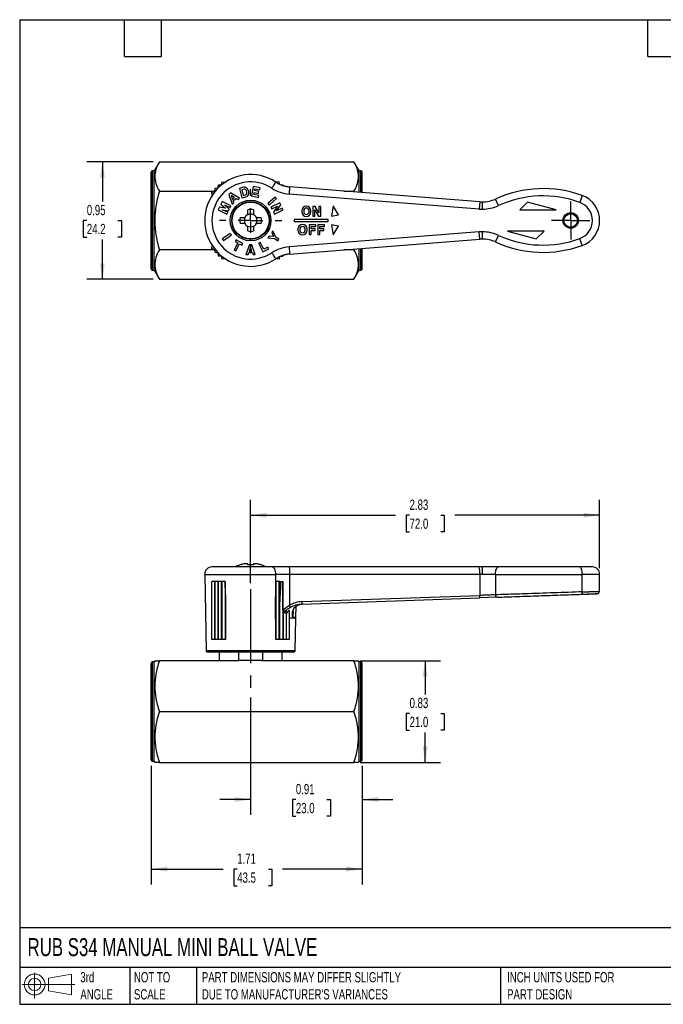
# Model space of a CAD drawing. Header units: inches. Extents: x 0.2 to 10.8, y 0.2 to 8.2.
# Tile 1 of 4: x 0.2 to 5.5, y 0.2 to 8.2. Entities that reach past the tile are written whole.
import ezdxf

# ---------------------------------------------------------------- set-up
doc = ezdxf.new("R2010")
doc.units = ezdxf.units.IN
doc.header["$MEASUREMENT"] = 0
doc.linetypes.add('SLD-Center', pattern=[0.75, 0.6, -0.05, 0.05, -0.05])
doc.linetypes.add('SLD-Solid', pattern=[0])
doc.layers.add('CENTER', color=40, linetype='SLD-Center')
doc.layers.add('SLD-DEFPOINTS', color=7, linetype='Continuous')
doc.layers.add('DIMENSIONS', color=140, linetype='SLD-Solid', lineweight=25)
doc.layers.add('TEXT', color=140, linetype='SLD-Solid', lineweight=25)
doc.styles.add('SLDTEXTSTYLE0', font='TXT', dxfattribs={"width": 0.7})
doc.dimstyles.new('SLDDIMSTYLE0', dxfattribs={"dimtxt": 0.084961, "dimasz": 0.13, "dimexe": 0, "dimexo": 0.0625, "dimgap": 0.02124, "dimtad": 0, "dimtih": 1, "dimtoh": 1, "dimrnd": 1e-09, "dimzin": 12, "dimdsep": 46, "dimtxsty": 'SLDTEXTSTYLE0', "dimsah": 1, "dimcen": 0.09, "dimadec": 0, "dimazin": 3, "dimtfac": 1, "dimtofl": 0, "dimtmove": 0, "dimatfit": 3, "dimfxl": 0, "dimfrac": 2, "dimtolj": 1, "dimtzin": 12, "dimarcsym": 0})
doc.dimstyles.new('SLDDIMSTYLE1', dxfattribs={"dimtxt": 0.084961, "dimasz": 0.13, "dimexe": 0, "dimexo": 0.0625, "dimgap": 0.02124, "dimtad": 0, "dimtih": 1, "dimtoh": 1, "dimrnd": 1e-09, "dimdsep": 46, "dimtxsty": 'SLDTEXTSTYLE0', "dimsah": 1, "dimcen": 0.09, "dimadec": 0, "dimazin": 2, "dimtfac": 1, "dimtmove": 0, "dimatfit": 0, "dimfxl": 0, "dimfrac": 2, "dimtolj": 1, "dimtzin": 12, "dimarcsym": 0})
doc.dimstyles.new('SLDDIMSTYLE2', dxfattribs={"dimtxt": 0.084961, "dimasz": 0.13, "dimexe": 0, "dimexo": 0.0625, "dimgap": 0.02124, "dimtad": 0, "dimtih": 1, "dimtoh": 1, "dimrnd": 1e-09, "dimdsep": 46, "dimtxsty": 'SLDTEXTSTYLE0', "dimsah": 1, "dimcen": 0.09, "dimadec": 0, "dimazin": 2, "dimtfac": 1, "dimtofl": 0, "dimtmove": 0, "dimatfit": 3, "dimfxl": 0, "dimfrac": 2, "dimtolj": 1, "dimtzin": 12, "dimarcsym": 0})

# ---------------------------------------------------------------- blocks, each defined once
blk = doc.blocks.new('Block11')
at = {"color": 7, "linetype": 'SLD-Solid', "lineweight": 18}
for p, q in [((0.1019, 0.2091), (0.1019, 0)), ((0.2157, 0.1641), (0.4006, 0.1981)), ((0.2157, 0.0628), (0.2157, 0.1641)), ((0.4006, 0.1981), (0.4006, 0.0288)), ((0, 0.1135), (0.4281, 0.1135)), ((0.2157, 0.0628), (0.4006, 0.0288))]:
    blk.add_line(p, q, dxfattribs=at)
for radius in [0.0846, 0.0506]:
    blk.add_circle((0.1019, 0.1135), radius, dxfattribs=at)
blk = doc.blocks.new('Block12')
at = {"layer": 'SLD-DEFPOINTS'}
blk.add_blockref('Block11', (0, 0), dxfattribs=at)
blk = doc.blocks.new('_D')
at = {"layer": 'DIMENSIONS'}
for p, q in [((2.1246, 3.6723), (2.1246, 4.3495)), ((4.9581, 3.7934), (4.9581, 4.3495)), ((2.1246, 4.2245), (3.3, 4.2245)), ((3.4151, 4.2245), (3.3866, 4.2245)), ((3.3866, 4.2245), (3.3866, 4.0895)), ((3.6676, 4.2245), (3.6961, 4.2245)), ((3.6961, 4.2245), (3.6961, 4.0895)), ((4.9581, 4.2245), (3.7827, 4.2245)), ((3.3866, 4.0895), (3.4151, 4.0895)), ((3.6961, 4.0895), (3.6676, 4.0895))]:
    blk.add_line(p, q, dxfattribs=at)
for points in [[(2.1246, 4.2245), (2.2546, 4.2045), (2.2546, 4.2445)], [(4.9581, 4.2245), (4.8281, 4.2445), (4.8281, 4.2045)]]:
    blk.add_solid(points, dxfattribs=at)
at = {"layer": 'DIMENSIONS', "char_height": 0.08333, "attachment_point": 1, "style": 'SLDTEXTSTYLE0'}
for s, insert in [('2.83', (3.4151, 4.3509)), ('72.0', (3.4151, 4.1969))]:
    blk.add_mtext(s, dxfattribs=dict(at, insert=insert))
blk = doc.blocks.new('_D_1')
at = {"layer": 'DIMENSIONS'}
for p, q in [((2.1246, 2.7416), (2.1246, 1.7889)), ((3.0301, 2.1865), (3.0301, 1.7889)), ((2.1246, 1.9139), (1.8746, 1.9139)), ((2.492, 1.9139), (2.4635, 1.9139)), ((2.4635, 1.9139), (2.4635, 1.7789)), ((2.7445, 1.9139), (2.773, 1.9139)), ((2.773, 1.9139), (2.773, 1.7789)), ((3.0301, 1.9139), (3.2801, 1.9139)), ((2.4635, 1.7789), (2.492, 1.7789)), ((2.773, 1.7789), (2.7445, 1.7789))]:
    blk.add_line(p, q, dxfattribs=at)
for points in [[(2.1246, 1.9139), (1.9946, 1.9339), (1.9946, 1.8939)], [(3.0301, 1.9139), (3.1601, 1.8939), (3.1601, 1.9339)]]:
    blk.add_solid(points, dxfattribs=at)
at = {"layer": 'DIMENSIONS', "char_height": 0.08333, "attachment_point": 1, "style": 'SLDTEXTSTYLE0'}
for s, insert in [('0.91', (2.492, 2.0404)), ('23.0', (2.492, 1.8863))]:
    blk.add_mtext(s, dxfattribs=dict(at, insert=insert))
blk = doc.blocks.new('_D_2')
at = {"layer": 'DIMENSIONS'}
for p, q in [((1.3175, 2.1865), (1.3175, 1.2237)), ((3.0301, 2.1865), (3.0301, 1.2237)), ((1.3175, 1.3487), (1.9009, 1.3487)), ((2.016, 1.3487), (1.9875, 1.3487)), ((1.9875, 1.3487), (1.9875, 1.2137)), ((2.2685, 1.3487), (2.297, 1.3487)), ((2.297, 1.3487), (2.297, 1.2137)), ((3.0301, 1.3487), (2.3837, 1.3487)), ((1.9875, 1.2137), (2.016, 1.2137)), ((2.297, 1.2137), (2.2685, 1.2137))]:
    blk.add_line(p, q, dxfattribs=at)
for points in [[(1.3175, 1.3487), (1.4475, 1.3287), (1.4475, 1.3687)], [(3.0301, 1.3487), (2.9001, 1.3687), (2.9001, 1.3287)]]:
    blk.add_solid(points, dxfattribs=at)
at = {"layer": 'DIMENSIONS', "char_height": 0.08333, "attachment_point": 1, "style": 'SLDTEXTSTYLE0'}
for s, insert in [('1.71', (2.016, 1.4752)), ('43.5', (2.016, 1.3211))]:
    blk.add_mtext(s, dxfattribs=dict(at, insert=insert))
blk = doc.blocks.new('_D_3')
at = {"layer": 'DIMENSIONS'}
for p, q in [((3.0138, 3.0416), (3.6664, 3.0416)), ((3.5414, 3.0416), (3.5414, 2.7676)), ((3.4151, 2.6136), (3.3866, 2.6136)), ((3.3866, 2.6136), (3.3866, 2.4785)), ((3.6676, 2.6136), (3.6961, 2.6136)), ((3.6961, 2.6136), (3.6961, 2.4785)), ((3.3866, 2.4785), (3.4151, 2.4785)), ((3.5414, 2.2149), (3.5414, 2.4595)), ((3.6961, 2.4785), (3.6676, 2.4785)), ((3.0138, 2.2149), (3.6664, 2.2149))]:
    blk.add_line(p, q, dxfattribs=at)
for points in [[(3.5414, 3.0416), (3.5214, 2.9116), (3.5614, 2.9116)], [(3.5414, 2.2149), (3.5614, 2.3449), (3.5214, 2.3449)]]:
    blk.add_solid(points, dxfattribs=at)
at = {"layer": 'DIMENSIONS', "char_height": 0.08333, "attachment_point": 1, "style": 'SLDTEXTSTYLE0'}
for s, insert in [('0.83', (3.4151, 2.74)), ('21.0', (3.4151, 2.5859))]:
    blk.add_mtext(s, dxfattribs=dict(at, insert=insert))
blk = doc.blocks.new('_D_6')
at = {"layer": 'DIMENSIONS'}
for p, q in [((1.3337, 7.096), (0.7961, 7.096)), ((0.9211, 7.096), (0.9211, 6.7727)), ((0.7949, 6.6187), (0.7663, 6.6187)), ((0.7663, 6.6187), (0.7663, 6.4836)), ((1.0473, 6.6187), (1.0759, 6.6187)), ((1.0759, 6.6187), (1.0759, 6.4836)), ((0.7663, 6.4836), (0.7949, 6.4836)), ((1.0759, 6.4836), (1.0473, 6.4836)), ((0.9211, 6.1413), (0.9211, 6.4646)), ((1.3337, 6.1413), (0.7961, 6.1413))]:
    blk.add_line(p, q, dxfattribs=at)
for points in [[(0.9211, 7.096), (0.9011, 6.966), (0.9411, 6.966)], [(0.9211, 6.1413), (0.9411, 6.2713), (0.9011, 6.2713)]]:
    blk.add_solid(points, dxfattribs=at)
at = {"layer": 'DIMENSIONS', "char_height": 0.08333, "attachment_point": 1, "style": 'SLDTEXTSTYLE0'}
for s, insert in [('0.95', (0.7949, 6.7451)), ('24.2', (0.7949, 6.5911))]:
    blk.add_mtext(s, dxfattribs=dict(at, insert=insert))
blk = doc.blocks.new('SW_CENTERMARKSYMBOL_1')
at = {"layer": 'CENTER', "color": 0}
for p, q in [((0, 0.2), (0, 0.2535)), ((0, 0), (0, 0.1)), ((-0.2, 0), (-0.2535, 0)), ((0, 0), (-0.1, 0)), ((0, 0), (0, -0.1)), ((0, 0), (0.1, 0)), ((0.2, 0), (0.2535, 0)), ((0, -0.2), (0, -0.2535))]:
    blk.add_line(p, q, dxfattribs=at)
blk = doc.blocks.new('SW_CENTERMARKSYMBOL_2')
at = {"layer": 'CENTER', "color": 0}
for p, q in [((0, 0.1), (0, 0.1551)), ((0, 0), (0, 0.1)), ((-0.1, 0), (-0.1551, 0)), ((0, 0), (-0.1, 0)), ((0, 0), (0, -0.1)), ((0, 0), (0.1, 0)), ((0.1, 0), (0.1551, 0)), ((0, -0.1), (0, -0.1551))]:
    blk.add_line(p, q, dxfattribs=at)

msp = doc.modelspace()

# ---------------------------------------------------------------- linework, layer by layer
for p, q in [((1.3837, 7.096), (1.3411, 7.0222)), ((1.3837, 7.096), (2.9638, 7.096)), ((3.0064, 7.0222), (2.9638, 7.096)), ((1.3175, 6.2269), (1.3175, 7.0104)), ((1.3411, 7.0222), (1.3293, 7.0222)), ((1.3293, 6.2151), (1.3293, 7.0222)), ((1.3411, 6.2151), (1.3411, 7.0222)), ((3.0183, 7.0222), (3.0064, 7.0222)), ((3.0064, 6.8474), (3.0064, 7.0222)), ((3.0183, 6.8465), (3.0183, 7.0222)), ((3.0301, 6.8456), (3.0301, 7.0104)), ((1.8349, 6.8553), (1.8355, 6.8801)), ((1.8355, 6.8801), (1.8601, 6.8831)), ((1.8601, 6.8831), (1.8631, 6.9078)), ((1.8631, 6.9078), (1.8879, 6.9083)), ((1.8879, 6.9083), (1.8934, 6.9325)), ((1.8934, 6.9325), (1.9181, 6.9306)), ((1.9181, 6.9306), (1.9187, 6.9297)), ((2.0674, 6.8883), (2.0331, 6.8795)), ((2.1456, 6.8949), (2.131, 6.8175)), ((2.2017, 6.8843), (2.1456, 6.8949)), ((2.1988, 6.8688), (2.2017, 6.8843)), ((2.3557, 6.9325), (2.331, 6.9306)), ((2.36, 6.9135), (2.3557, 6.9325)), ((2.3732, 6.908), (2.386, 6.9078)), ((2.386, 6.9078), (2.3867, 6.9016)), ((3.9848, 6.7704), (2.4411, 6.8919)), ((1.3837, 6.8573), (1.835, 6.8573)), ((1.8107, 6.8498), (1.8349, 6.8553)), ((1.8127, 6.8251), (1.8107, 6.8498)), ((1.8135, 6.8245), (1.8127, 6.8251)), ((1.9615, 6.8428), (1.9469, 6.8308)), ((1.9469, 6.8308), (1.9751, 6.7521)), ((2.0331, 6.7995), (1.9615, 6.8428)), ((1.9949, 6.8042), (1.9672, 6.8209)), ((1.9672, 6.8209), (1.9781, 6.7904)), ((1.9781, 6.7904), (1.9949, 6.8042)), ((2.0331, 6.8795), (2.0526, 6.8032)), ((2.0713, 6.873), (2.0523, 6.8682)), ((2.0523, 6.8682), (2.0639, 6.8223)), ((2.0526, 6.8032), (2.0869, 6.8119)), ((2.0639, 6.8223), (2.083, 6.8272)), ((2.0944, 6.8464), (2.0905, 6.8617)), ((2.1096, 6.8502), (2.1057, 6.8655)), ((2.131, 6.8175), (2.1892, 6.8065)), ((2.1496, 6.83), (2.1526, 6.8455)), ((2.1922, 6.822), (2.1496, 6.83)), ((2.1526, 6.8455), (2.1871, 6.839)), ((2.1555, 6.861), (2.1584, 6.8765)), ((2.1901, 6.8544), (2.1555, 6.861)), ((2.1584, 6.8765), (2.1988, 6.8688)), ((2.1871, 6.839), (2.1901, 6.8544)), ((2.1892, 6.8065), (2.1922, 6.822)), ((2.3241, 6.8078), (2.2652, 6.7555)), ((2.3345, 6.796), (2.3241, 6.8078)), ((3.9802, 6.7116), (2.4365, 6.8331)), ((2.8806, 6.8573), (2.9638, 6.8573)), ((2.9656, 6.8507), (2.9638, 6.8573)), ((4.817, 6.8207), (4.7967, 6.7653)), ((1.8707, 6.7257), (1.8606, 6.7047)), ((1.9197, 6.7181), (1.8707, 6.7257)), ((1.8933, 6.7727), (1.8832, 6.7517)), ((1.8832, 6.7517), (1.9197, 6.7181)), ((1.9643, 6.7385), (1.8933, 6.7727)), ((1.9509, 6.7108), (1.9129, 6.7458)), ((1.9129, 6.7458), (1.9574, 6.7243)), ((1.9574, 6.7243), (1.9643, 6.7385)), ((1.9751, 6.7521), (1.9881, 6.7627)), ((1.9823, 6.7788), (2.0055, 6.7978)), ((1.9881, 6.7627), (1.9823, 6.7788)), ((2.0055, 6.7978), (2.0202, 6.789)), ((2.0202, 6.789), (2.0331, 6.7995)), ((2.2652, 6.7555), (2.2756, 6.7437)), ((2.2756, 6.7437), (2.3345, 6.796)), ((2.3608, 6.7619), (2.2899, 6.7278)), ((2.2899, 6.7278), (2.2971, 6.7128)), ((2.2971, 6.7128), (2.3432, 6.735)), ((2.3432, 6.735), (2.3095, 6.6869)), ((2.3348, 6.6976), (2.3686, 6.7459)), ((2.3686, 6.7459), (2.3608, 6.7619)), ((2.6475, 6.7326), (2.6305, 6.7326)), ((2.6305, 6.7326), (2.6305, 6.6539)), ((2.6794, 6.6806), (2.6475, 6.7326)), ((2.6936, 6.7326), (2.6794, 6.7326)), ((2.6794, 6.7326), (2.6794, 6.6806)), ((2.6936, 6.6539), (2.6936, 6.7326)), ((2.7938, 6.7368), (2.7825, 6.6539)), ((2.8379, 6.6657), (2.7938, 6.7368)), ((3.9848, 6.7704), (3.9802, 6.7116)), ((4.005, 6.7696), (4.005, 6.7106)), ((4.1369, 6.7395), (4.1123, 6.7931)), ((4.372, 6.7677), (4.3096, 6.7053)), ((4.6049, 6.7053), (4.372, 6.7677)), ((1.8606, 6.7047), (1.9316, 6.6706)), ((1.9384, 6.6848), (1.8938, 6.7062)), ((1.8938, 6.7062), (1.9449, 6.6983)), ((1.9316, 6.6706), (1.9384, 6.6848)), ((1.9449, 6.6983), (1.9509, 6.7108)), ((2.0392, 6.6423), (2.0694, 6.6423)), ((2.1009, 6.6738), (2.1009, 6.704)), ((2.1482, 6.704), (2.1482, 6.6738)), ((2.1797, 6.6423), (2.2099, 6.6423)), ((2.3095, 6.6869), (2.3173, 6.6708)), ((2.3173, 6.6708), (2.3883, 6.7049)), ((2.3811, 6.7199), (2.3348, 6.6976)), ((2.3883, 6.7049), (2.3811, 6.7199)), ((2.5398, 6.6973), (2.5398, 6.6894)), ((2.5556, 6.6973), (2.5556, 6.6894)), ((2.5989, 6.6894), (2.5989, 6.6973)), ((2.6146, 6.6894), (2.6146, 6.6973)), ((2.6305, 6.6539), (2.6448, 6.6539)), ((2.6448, 6.6539), (2.6448, 6.7064)), ((2.6448, 6.7064), (2.6769, 6.6539)), ((2.6769, 6.6539), (2.6936, 6.6539)), ((2.7825, 6.6539), (2.8379, 6.6657)), ((4.3096, 6.7053), (4.6049, 6.7053)), ((2.0694, 6.5951), (2.0392, 6.5951)), ((2.1009, 6.5333), (2.1009, 6.5636)), ((2.1482, 6.5636), (2.1482, 6.5333)), ((2.2099, 6.5951), (2.1797, 6.5951)), ((2.7545, 6.6265), (2.4789, 6.6265)), ((2.4789, 6.6265), (2.4789, 6.6108)), ((2.4789, 6.6108), (2.7545, 6.6108)), ((2.6546, 6.5832), (2.5995, 6.5832)), ((2.5995, 6.5832), (2.5995, 6.5045)), ((2.6155, 6.5517), (2.6155, 6.5695)), ((2.6155, 6.5695), (2.6546, 6.5695)), ((2.6546, 6.5695), (2.6546, 6.5832)), ((2.7251, 6.5832), (2.67, 6.5832)), ((2.67, 6.5832), (2.67, 6.5045)), ((2.686, 6.5517), (2.686, 6.5695)), ((2.686, 6.5695), (2.7251, 6.5695)), ((2.7251, 6.5695), (2.7251, 6.5832)), ((2.7545, 6.6108), (2.7545, 6.6265)), ((2.8379, 6.572), (2.7825, 6.5837)), ((2.7825, 6.5837), (2.7938, 6.5008)), ((2.7938, 6.5008), (2.8379, 6.572)), ((1.9594, 6.514), (1.8949, 6.4688)), ((1.9039, 6.4559), (1.9684, 6.5011)), ((1.9684, 6.5011), (1.9594, 6.514)), ((2.2754, 6.4917), (2.2651, 6.4769)), ((2.3112, 6.4881), (2.2754, 6.4917)), ((2.3059, 6.5353), (2.2956, 6.5205)), ((2.2956, 6.5205), (2.3112, 6.4881)), ((2.3305, 6.4842), (2.3059, 6.5353)), ((2.3545, 6.4673), (2.3305, 6.4842)), ((3.9802, 6.5258), (2.4365, 6.4043)), ((2.5082, 6.5478), (2.5082, 6.5399)), ((2.524, 6.5478), (2.524, 6.5399)), ((2.5673, 6.5399), (2.5673, 6.5478)), ((2.583, 6.5399), (2.583, 6.5478)), ((2.5995, 6.5045), (2.6155, 6.5045)), ((2.6498, 6.5517), (2.6155, 6.5517)), ((2.6155, 6.5045), (2.6155, 6.538)), ((2.6155, 6.538), (2.6498, 6.538)), ((2.6498, 6.538), (2.6498, 6.5517)), ((2.67, 6.5045), (2.686, 6.5045)), ((2.7203, 6.5517), (2.686, 6.5517)), ((2.686, 6.5045), (2.686, 6.538)), ((2.686, 6.538), (2.7203, 6.538)), ((2.7203, 6.538), (2.7203, 6.5517)), ((3.9848, 6.4669), (3.9802, 6.5258)), ((4.005, 6.5268), (4.005, 6.4677)), ((4.1124, 6.4442), (4.137, 6.4978)), ((4.5064, 6.5321), (4.2112, 6.5321)), ((4.2112, 6.5321), (4.444, 6.4697)), ((4.444, 6.4697), (4.5064, 6.5321)), ((1.8107, 6.3875), (1.8127, 6.4122)), ((1.8127, 6.4122), (1.8135, 6.4128)), ((1.8949, 6.4688), (1.9039, 6.4559)), ((2.0197, 6.4358), (1.9906, 6.3799)), ((2.0064, 6.4605), (1.9991, 6.4466)), ((1.9991, 6.4466), (2.0197, 6.4358)), ((2.0046, 6.3726), (2.0337, 6.4286)), ((2.0616, 6.4318), (2.0064, 6.4605)), ((2.0337, 6.4286), (2.0543, 6.4178)), ((2.0543, 6.4178), (2.0616, 6.4318)), ((2.1149, 6.4214), (2.0868, 6.342)), ((2.1243, 6.4008), (2.1136, 6.3703)), ((2.1338, 6.4214), (2.1149, 6.4214)), ((2.1353, 6.3703), (2.1243, 6.4008)), ((2.1623, 6.342), (2.1338, 6.4214)), ((2.202, 6.4408), (2.188, 6.4335)), ((2.188, 6.4335), (2.2244, 6.3636)), ((2.2311, 6.3849), (2.202, 6.4408)), ((2.2656, 6.4028), (2.2311, 6.3849)), ((2.2651, 6.4769), (2.3215, 6.4713)), ((2.2729, 6.3889), (2.2656, 6.4028)), ((2.3215, 6.4713), (2.3455, 6.4544)), ((2.3455, 6.4544), (2.3545, 6.4673)), ((2.4411, 6.3454), (3.9848, 6.4669)), ((3.9848, 6.4669), (3.9848, 6.4669)), ((4.8168, 6.4161), (4.7965, 6.4716)), ((1.835, 6.38), (1.3837, 6.38)), ((1.8349, 6.382), (1.8107, 6.3875)), ((1.8355, 6.3572), (1.8349, 6.382)), ((1.8601, 6.3542), (1.8355, 6.3572)), ((1.8631, 6.3296), (1.8601, 6.3542)), ((1.8879, 6.329), (1.8631, 6.3296)), ((1.8934, 6.3049), (1.8879, 6.329)), ((1.9906, 6.3799), (2.0046, 6.3726)), ((2.0868, 6.342), (2.1036, 6.342)), ((2.1036, 6.342), (2.1093, 6.3582)), ((2.1093, 6.3582), (2.1396, 6.3582)), ((2.1136, 6.3703), (2.1353, 6.3703)), ((2.1396, 6.3582), (2.1454, 6.342)), ((2.1454, 6.342), (2.1623, 6.342)), ((2.2244, 6.3636), (2.2729, 6.3889)), ((2.36, 6.3238), (2.3557, 6.3049)), ((2.3732, 6.3293), (2.386, 6.3296)), ((2.386, 6.3296), (2.3867, 6.3357)), ((2.9638, 6.38), (2.8806, 6.38)), ((2.9638, 6.38), (2.9656, 6.3867)), ((3.0064, 6.2151), (3.0064, 6.3899)), ((3.0183, 6.2151), (3.0183, 6.3908)), ((3.0301, 6.2269), (3.0301, 6.3918)), ((1.9181, 6.3068), (1.8934, 6.3049)), ((1.9187, 6.3077), (1.9181, 6.3068)), ((2.3557, 6.3049), (2.331, 6.3068)), ((1.3293, 6.2151), (1.3411, 6.2151)), ((1.3411, 6.2151), (1.3837, 6.1413)), ((2.9638, 6.1413), (3.0064, 6.2151)), ((3.0064, 6.2151), (3.0183, 6.2151)), ((1.3837, 6.1413), (2.9638, 6.1413)), ((2.2972, 3.8034), (1.8106, 3.8034)), ((2.0392, 3.8202), (2.036, 3.8202)), ((2.0999, 3.8297), (2.0775, 3.8297)), ((2.1009, 3.8202), (2.1009, 3.8283)), ((2.1482, 3.8202), (2.1009, 3.8202)), ((2.1482, 3.8283), (2.1482, 3.8202)), ((2.1716, 3.8297), (2.1492, 3.8297)), ((2.2131, 3.8202), (2.2099, 3.8202)), ((2.4365, 3.8034), (2.2972, 3.8034)), ((3.9802, 3.8034), (2.4365, 3.8034)), ((4.005, 3.8034), (3.9802, 3.8034)), ((4.005, 3.8034), (4.005, 3.7444)), ((4.137, 3.8034), (4.005, 3.8034)), ((4.7965, 3.8034), (4.137, 3.8034)), ((4.8991, 3.8034), (4.7965, 3.8034)), ((1.7516, 3.7434), (1.7624, 3.1222)), ((1.7516, 3.7434), (2.3297, 3.7434)), ((1.8107, 3.2129), (1.8107, 3.6853)), ((1.8349, 3.6853), (1.8107, 3.6853)), ((1.8349, 3.2129), (1.8349, 3.6853)), ((1.8355, 3.6853), (1.8349, 3.6853)), ((1.8355, 3.2129), (1.8355, 3.6853)), ((1.8601, 3.6853), (1.8355, 3.6853)), ((1.8601, 3.2129), (1.8601, 3.6853)), ((1.8631, 3.6853), (1.8601, 3.6853)), ((1.8631, 3.2129), (1.8631, 3.6853)), ((1.8879, 3.6853), (1.8631, 3.6853)), ((1.8879, 3.2129), (1.8879, 3.6853)), ((1.8934, 3.6853), (1.8879, 3.6853)), ((1.8934, 3.2129), (1.8934, 3.6853)), ((1.9181, 3.6853), (1.8934, 3.6853)), ((1.9181, 3.6853), (1.9181, 3.2129)), ((1.9193, 3.6853), (1.9181, 3.6853)), ((1.9203, 3.5779), (1.9193, 3.6853)), ((2.3271, 3.3811), (2.3297, 3.7434)), ((2.3298, 3.6853), (2.3288, 3.5779)), ((2.331, 3.6853), (2.3298, 3.6853)), ((2.331, 3.2129), (2.331, 3.6853)), ((2.3557, 3.6853), (2.331, 3.6853)), ((2.3557, 3.2129), (2.3557, 3.6853)), ((2.3604, 3.6853), (2.3557, 3.6853)), ((2.369, 3.6853), (2.386, 3.6853)), ((2.386, 3.6853), (2.386, 3.2129)), ((2.386, 3.6853), (2.3867, 3.6853)), ((2.4411, 3.7434), (2.4396, 3.4917)), ((3.9848, 3.7434), (2.4411, 3.7434)), ((3.9848, 3.7434), (3.9846, 3.5722)), ((4.005, 3.7444), (3.9848, 3.7444)), ((4.1124, 3.7434), (3.9848, 3.7434)), ((4.1124, 3.7434), (4.1136, 3.577)), ((4.1124, 3.7434), (4.8168, 3.7434)), ((4.816, 3.601), (4.8168, 3.7434)), ((4.9581, 3.7434), (4.8168, 3.7434)), ((4.9557, 3.6054), (4.9581, 3.7434)), ((1.9203, 3.5779), (1.9203, 3.2129)), ((2.3288, 3.2129), (2.3288, 3.5779)), ((2.3612, 3.2129), (2.3612, 3.5212)), ((2.5406, 3.5024), (3.9837, 3.5528)), ((2.5415, 3.5218), (3.9846, 3.5722)), ((4.1225, 3.5577), (3.9837, 3.5528)), ((4.8099, 3.5817), (4.8111, 3.5825)), ((2.4136, 3.4524), (2.4136, 3.2129)), ((2.4384, 3.4535), (2.4384, 3.2129)), ((2.4689, 3.4479), (2.468, 3.3944)), ((2.4916, 3.3954), (2.4932, 3.4836)), ((2.5337, 3.5006), (2.5238, 3.4982)), ((2.5286, 3.5016), (2.5409, 3.5028)), ((2.5292, 3.5013), (2.5406, 3.5024)), ((2.5409, 3.5031), (2.5406, 3.5024)), ((2.3288, 3.3833), (2.3271, 3.3812)), ((2.3271, 3.3812), (2.3288, 3.3828)), ((2.3271, 3.3811), (2.3288, 3.3812)), ((2.389, 3.4227), (2.389, 3.2129)), ((2.4142, 3.4238), (2.4142, 3.2129)), ((2.4867, 3.1222), (2.4913, 3.3887)), ((2.4913, 3.3887), (2.4923, 3.3953)), ((1.8349, 3.2129), (1.8107, 3.2129)), ((1.8355, 3.2129), (1.8349, 3.2129)), ((1.8601, 3.2129), (1.8355, 3.2129)), ((1.8631, 3.2129), (1.8601, 3.2129)), ((1.8879, 3.2129), (1.8631, 3.2129)), ((1.8934, 3.2129), (1.8879, 3.2129)), ((1.9181, 3.2129), (1.8934, 3.2129)), ((1.9203, 3.2129), (1.9181, 3.2129)), ((2.331, 3.2129), (2.3288, 3.2129)), ((2.3557, 3.2129), (2.331, 3.2129)), ((2.3612, 3.2129), (2.3557, 3.2129)), ((2.386, 3.2129), (2.3612, 3.2129)), ((2.389, 3.2129), (2.386, 3.2129)), ((2.4136, 3.2129), (2.389, 3.2129)), ((2.4142, 3.2129), (2.4136, 3.2129)), ((2.4384, 3.2129), (2.4142, 3.2129)), ((2.1246, 3.1222), (1.7624, 3.1222)), ((2.4867, 3.1222), (2.1246, 3.1222)), ((1.3468, 3.0416), (1.3411, 3.0318)), ((2.0322, 3.0416), (1.3837, 3.0416)), ((1.7703, 3.1145), (2.1246, 3.1145)), ((1.8686, 3.1145), (1.8686, 3.0416)), ((2.0261, 3.1145), (2.0261, 3.0459)), ((2.0261, 3.0459), (2.223, 3.0459)), ((2.1246, 3.1145), (2.4788, 3.1145)), ((2.9638, 3.0416), (2.2169, 3.0416)), ((2.223, 3.0459), (2.223, 3.1145)), ((2.3805, 3.0416), (2.3805, 3.1145)), ((3.0064, 3.0318), (3.0008, 3.0416)), ((1.3175, 2.2365), (1.3175, 3.02)), ((1.3411, 3.0318), (1.3293, 3.0318)), ((1.3293, 2.2247), (1.3293, 3.0318)), ((1.3411, 2.2247), (1.3411, 3.0318)), ((3.0183, 3.0318), (3.0064, 3.0318)), ((3.0064, 2.2247), (3.0064, 3.0318)), ((3.0183, 2.2247), (3.0183, 3.0318)), ((3.0301, 2.2365), (3.0301, 3.02)), ((1.3837, 2.6282), (2.9638, 2.6282)), ((1.3293, 2.2247), (1.3411, 2.2247)), ((1.3411, 2.2247), (1.3468, 2.2149)), ((1.3837, 2.2149), (2.9638, 2.2149)), ((3.0008, 2.2149), (3.0064, 2.2247)), ((3.0064, 2.2247), (3.0183, 2.2247))]:
    msp.add_line(p, q)
at = {"flags": 128}
for points in [[(4.1124, 3.7444), (4.1128, 3.7559), (4.1142, 3.767), (4.1165, 3.7772), (4.1196, 3.7861), (4.1233, 3.7935), (4.1276, 3.7989), (4.1322, 3.8023), (4.137, 3.8034)], [(4.8168, 3.7444), (4.8164, 3.7559), (4.8153, 3.767), (4.8134, 3.7772), (4.8109, 3.7861), (4.8078, 3.7935), (4.8043, 3.7989), (4.8004, 3.8023), (4.7965, 3.8034)], [(2.3612, 3.5212), (2.3607, 3.6131), (2.3604, 3.6853)], [(2.3873, 3.4497), (2.387, 3.5817), (2.3867, 3.6853)]]:
    msp.add_lwpolyline(points, dxfattribs=at)
for centre, radius in [((2.1246, 6.6187), 0.1654), ((2.1246, 6.6187), 0.1535), ((2.1246, 6.6187), 0.15), ((4.723, 6.6187), 0.063), ((4.723, 6.6187), 0.0551)]:
    msp.add_circle(centre, radius)
for centre, radius, start, end in [((1.3293, 7.0104), 0.0118, 90, 180), ((2.1246, 6.6187), 0.373, 56.62637, 303.37363), ((3.0183, 7.0104), 0.0118, 0, 90), ((2.1246, 6.6187), 0.3139, 56.62637, 303.37363), ((2.0752, 6.8578), 0.0315, 14.3, 104.3), ((2.4596, 7.1274), 0.2952, 236.6263, 265.50007), ((2.0752, 6.8578), 0.0157, 14.3, 104.3), ((2.0791, 6.8425), 0.0157, 284.3, 14.3), ((2.0791, 6.8425), 0.0315, 284.3, 14.3), ((4.4981, 5.9534), 0.9241, 69.8119, 114.67756), ((4.4981, 5.9534), 0.8651, 69.8119, 114.67756), ((4.7427, 6.6185), 0.2155, 0, 69.8119), ((2.5772, 6.6973), 0.0374, 0, 180), ((4.005, 7.0266), 0.2569, 265.5, 270), ((4.005, 7.0266), 0.257, 270, 294.67756), ((4.005, 7.0266), 0.316, 270, 294.67756), ((4.7427, 6.6185), 0.1564, 290.11969, 69.8119), ((2.1246, 6.6187), 0.0886, 164.53399, 195.46601), ((2.1246, 6.6187), 0.0516, 152.78152, 207.21848), ((2.1246, 6.6187), 0.0531, 117.64994, 152.35006), ((2.1246, 6.6187), 0.0886, 74.53399, 105.46601), ((2.1246, 6.6187), 0.0516, 62.78152, 117.21848), ((2.1246, 6.6187), 0.0531, 27.64994, 62.35006), ((2.1246, 6.6187), 0.0516, 332.78152, 27.21848), ((2.1246, 6.6187), 0.0886, 344.53399, 15.46601), ((2.5772, 6.6894), 0.0374, 180, 0), ((2.5772, 6.6973), 0.0217, 0, 180), ((2.5772, 6.6894), 0.0217, 180, 0), ((4.005, 7.0266), 0.316, 265.5, 270), ((2.1246, 6.6187), 0.0531, 207.64994, 242.35006), ((2.1246, 6.6187), 0.0516, 242.78152, 297.21848), ((2.1246, 6.6187), 0.0531, 297.64994, 332.35006), ((2.5456, 6.5478), 0.0374, 0, 180), ((2.5456, 6.5478), 0.0217, 0, 180), ((4.7427, 6.6185), 0.2155, 290.12679, 0), ((2.1246, 6.6187), 0.0886, 254.53399, 285.46601), ((2.5456, 6.5399), 0.0374, 180, 0), ((2.5456, 6.5399), 0.0217, 180, 0), ((4.005, 6.2108), 0.316, 90, 94.5), ((4.005, 6.2108), 0.316, 65.29752, 90), ((4.4986, 7.2838), 0.8651, 245.29752, 290.14279), ((2.4596, 6.11), 0.2952, 94.49993, 123.3737), ((4.005, 6.2108), 0.2569, 90, 94.5), ((4.005, 6.2108), 0.2569, 65.29752, 90), ((4.4986, 7.2838), 0.9241, 245.29752, 290.14288), ((1.3293, 6.2269), 0.0118, 180, 270), ((3.0183, 6.2269), 0.0118, 270, 360), ((1.8106, 3.7444), 0.0591, 90, 181), ((2.1246, 3.5618), 0.2731, 108.92464, 117.78726), ((2.1246, 3.5618), 0.2721, 101.68675, 108.28572), ((2.1246, 3.5618), 0.2721, 71.71428, 78.31325), ((2.1246, 3.5618), 0.2731, 62.21274, 71.07536), ((3.7932, 3.7591), 0.1922, 355.62185, 13.35052), ((4.8991, 3.7444), 0.0591, 359, 90), ((3.2322, 3.7444), 0.7526, 359.92154, 0), ((1.7703, 3.1223), 0.00787, 181, 270), ((2.4788, 3.1223), 0.00787, 270, 359), ((1.3293, 3.02), 0.0118, 90, 180), ((3.0183, 3.02), 0.0118, 0, 90), ((1.3293, 2.2365), 0.0118, 180, 270), ((3.0183, 2.2365), 0.0118, 270, 360)]:
    msp.add_arc(centre, radius, start, end)
for centre, major_axis, ratio, start_param, end_param in [((4.137, 3.7444), (0, 0.0591), 0.417908, 1.570796, 1.58825), ((4.7965, 3.7444), (0, 0.0591), 0.344366, 4.694936, 4.712389), ((2.1246, 3.455), (0, 0.4432), 0.57735, 2.746802, 2.772466), ((2.1246, 3.455), (0, 0.4432), 0.57735, 3.510719, 3.536384)]:
    msp.add_ellipse(centre, major_axis=major_axis, ratio=ratio, start_param=start_param, end_param=end_param)
for points, knots in [([(1.3837, 7.096), (1.3704, 7.073), (1.3614, 7.0526), (1.3496, 7.0136), (1.3468, 6.9951), (1.3468, 6.9582), (1.3496, 6.9398), (1.3614, 6.9008), (1.3704, 6.8803), (1.3837, 6.8573)], [0, 0, 0, 0, 0.25, 0.25, 0.5, 0.5, 0.75, 0.75, 1, 1, 1, 1]), ([(2.9638, 6.8573), (2.9771, 6.8803), (2.9861, 6.9008), (2.998, 6.9398), (3.0008, 6.9582), (3.0008, 6.9951), (2.998, 7.0136), (2.9861, 7.0526), (2.9771, 7.073), (2.9638, 7.096)], [0, 0, 0, 0, 0.25, 0.25, 0.5, 0.5, 0.75, 0.75, 1, 1, 1, 1]), ([(2.2972, 6.8808), (2.3015, 6.8873), (2.3057, 6.8937), (2.3136, 6.9057), (2.3172, 6.9111), (2.3232, 6.9203), (2.3256, 6.9239), (2.3289, 6.9289), (2.3297, 6.9301), (2.3297, 6.9301)], [0, 0, 0, 0, 0.25, 0.25, 0.5, 0.5, 0.75, 0.75, 1, 1, 1, 1]), ([(2.3297, 6.9301), (2.3325, 6.9284), (2.3381, 6.9248), (2.3467, 6.9199), (2.3555, 6.9153), (2.3645, 6.9111), (2.3737, 6.9073), (2.383, 6.9039), (2.3924, 6.9009), (2.402, 6.8983), (2.4117, 6.896), (2.4214, 6.8942), (2.4312, 6.8928), (2.4378, 6.8922), (2.4411, 6.8919)], [0, 0, 0, 0, 0.083333, 0.166667, 0.25, 0.333333, 0.416666, 0.499999, 0.583332, 0.666665, 0.749998, 0.833332, 0.916666, 1, 1, 1, 1]), ([(2.4411, 6.8919), (2.4411, 6.8921), (2.441, 6.8906), (2.4406, 6.8849), (2.4402, 6.8805), (2.4394, 6.8696), (2.4388, 6.863), (2.4377, 6.8486), (2.4371, 6.8408), (2.4365, 6.8331)], [0, 0, 0, 0, 0.25, 0.25, 0.5, 0.5, 0.75, 0.75, 1, 1, 1, 1]), ([(1.3837, 6.8573), (1.3704, 6.8114), (1.3614, 6.7704), (1.3496, 6.6925), (1.3468, 6.6556), (1.3468, 6.5818), (1.3496, 6.5449), (1.3614, 6.4669), (1.3704, 6.4259), (1.3837, 6.38)], [0, 0, 0, 0, 0.25, 0.25, 0.5, 0.5, 0.75, 0.75, 1, 1, 1, 1]), ([(2.4365, 6.4043), (2.4371, 6.3965), (2.4377, 6.3887), (2.4388, 6.3743), (2.4394, 6.3678), (2.4402, 6.3568), (2.4406, 6.3525), (2.441, 6.3467), (2.4411, 6.3453), (2.4411, 6.3454)], [0, 0, 0, 0, 0.25, 0.25, 0.5, 0.5, 0.75, 0.75, 1, 1, 1, 1]), ([(1.3837, 6.38), (1.3704, 6.357), (1.3614, 6.3366), (1.3496, 6.2976), (1.3468, 6.2791), (1.3468, 6.2422), (1.3496, 6.2238), (1.3614, 6.1848), (1.3704, 6.1643), (1.3837, 6.1413)], [0, 0, 0, 0, 0.25, 0.25, 0.5, 0.5, 0.75, 0.75, 1, 1, 1, 1]), ([(2.3297, 6.3072), (2.3297, 6.3072), (2.3289, 6.3085), (2.3256, 6.3134), (2.3232, 6.3171), (2.3172, 6.3262), (2.3136, 6.3317), (2.3057, 6.3436), (2.3015, 6.3501), (2.2972, 6.3565)], [0, 0, 0, 0, 0.25, 0.25, 0.5, 0.5, 0.75, 0.75, 1, 1, 1, 1]), ([(2.4411, 6.3454), (2.4378, 6.3451), (2.4312, 6.3445), (2.4214, 6.3431), (2.4117, 6.3413), (2.402, 6.3391), (2.3924, 6.3365), (2.383, 6.3334), (2.3737, 6.33), (2.3645, 6.3262), (2.3555, 6.322), (2.3467, 6.3175), (2.3381, 6.3126), (2.3325, 6.309), (2.3297, 6.3072)], [0, 0, 0, 0, 0.083334, 0.166668, 0.250002, 0.333335, 0.416668, 0.500001, 0.583334, 0.666667, 0.75, 0.833333, 0.916667, 1, 1, 1, 1]), ([(2.9638, 6.1413), (2.9771, 6.1643), (2.9861, 6.1848), (2.998, 6.2238), (3.0008, 6.2422), (3.0008, 6.2791), (2.998, 6.2976), (2.9861, 6.3366), (2.9771, 6.357), (2.9638, 6.38)], [0, 0, 0, 0, 0.25, 0.25, 0.5, 0.5, 0.75, 0.75, 1, 1, 1, 1]), ([(2.3297, 3.7444), (2.3297, 3.7521), (2.3289, 3.7598), (2.3256, 3.7741), (2.3232, 3.7807), (2.3172, 3.7916), (2.3136, 3.796), (2.3057, 3.8019), (2.3015, 3.8034), (2.2972, 3.8034)], [0, 0, 0, 0, 0.25, 0.25, 0.5, 0.5, 0.75, 0.75, 1, 1, 1, 1]), ([(2.4365, 3.8034), (2.4371, 3.8034), (2.4377, 3.8019), (2.4388, 3.7958), (2.4394, 3.7913), (2.4402, 3.7802), (2.4406, 3.7735), (2.441, 3.759), (2.4411, 3.7512), (2.4411, 3.7434)], [0, 0, 0, 0, 0.25, 0.25, 0.5, 0.5, 0.75, 0.75, 1, 1, 1, 1]), ([(2.4411, 3.7434), (2.4378, 3.7433), (2.4312, 3.7433), (2.4214, 3.7433), (2.4117, 3.7433), (2.402, 3.7433), (2.3924, 3.7433), (2.383, 3.7433), (2.3737, 3.7433), (2.3645, 3.7433), (2.3555, 3.7433), (2.3467, 3.7433), (2.3381, 3.7433), (2.3325, 3.7433), (2.3297, 3.7434)], [0, 0, 0, 0, 0.083334, 0.166668, 0.250002, 0.333335, 0.416668, 0.500001, 0.583334, 0.666667, 0.75, 0.833333, 0.916667, 1, 1, 1, 1]), ([(2.369, 3.6853), (2.3677, 3.658), (2.3663, 3.6306), (2.3637, 3.576), (2.3624, 3.5486), (2.3612, 3.5212)], [0.0000013, 0.0000013, 0.0000013, 0.0000013, 0.208508, 0.208508, 0.4170503, 0.4170503, 0.4170503, 0.4170503]), ([(4.816, 3.601), (4.7423, 3.5985), (4.6652, 3.5959), (4.5071, 3.5905), (4.4261, 3.5877), (4.2973, 3.5833), (4.2485, 3.5816), (4.1713, 3.579), (4.1421, 3.578), (4.1136, 3.577)], [0, 0, 0, 0, 0.312426, 0.312426, 0.632426, 0.632426, 0.832426, 0.832426, 0.957426, 0.957426, 0.957426, 0.957426]), ([(4.8111, 3.5825), (4.8115, 3.5827), (4.8128, 3.5832), (4.8145, 3.5871), (4.8158, 3.5934), (4.8159, 3.5985), (4.816, 3.601)], [0, 0, 0, 0, 0.142957, 0.428513, 0.71407, 1, 1, 1, 1]), ([(4.816, 3.601), (4.8189, 3.6011), (4.8249, 3.6013), (4.8335, 3.6016), (4.842, 3.6018), (4.8501, 3.6021), (4.858, 3.6023), (4.8656, 3.6026), (4.8729, 3.6028), (4.8799, 3.603), (4.8867, 3.6032), (4.8931, 3.6034), (4.8992, 3.6036), (4.9049, 3.6038), (4.9104, 3.604), (4.9155, 3.6041), (4.9203, 3.6043), (4.9248, 3.6044), (4.929, 3.6045), (4.9328, 3.6047), (4.9364, 3.6048), (4.9396, 3.6049), (4.9425, 3.605), (4.9451, 3.6051), (4.9474, 3.6052), (4.9495, 3.6052), (4.9512, 3.6053), (4.9526, 3.6053), (4.9538, 3.6054), (4.9547, 3.6054), (4.9553, 3.6054), (4.9557, 3.6054), (4.9557, 3.6054), (4.9557, 3.6054)], [0, 0, 0, 0, 0.036818, 0.073331, 0.109541, 0.145447, 0.181049, 0.216348, 0.251342, 0.286032, 0.320418, 0.354501, 0.388279, 0.421753, 0.454924, 0.48779, 0.520352, 0.55261, 0.584565, 0.616215, 0.647561, 0.678603, 0.709341, 0.739775, 0.769905, 0.799731, 0.829252, 0.85847, 0.887384, 0.915994, 0.9443, 0.972302, 1, 1, 1, 1]), ([(4.9438, 3.5878), (4.9455, 3.5887), (4.9488, 3.5904), (4.9525, 3.5948), (4.955, 3.5998), (4.9554, 3.6036), (4.9556, 3.6054)], [0, 0, 0, 0, 0.249963, 0.499517, 0.749771, 1, 1, 1, 1]), ([(2.5415, 3.5218), (2.5237, 3.5212), (2.5058, 3.5181), (2.4716, 3.508), (2.455, 3.5008), (2.4396, 3.4917)], [0, 0, 0, 0, 0.5, 0.5, 1, 1, 1, 1]), ([(2.5415, 3.5218), (2.5416, 3.5192), (2.5417, 3.5141), (2.5415, 3.5078), (2.5413, 3.5038), (2.541, 3.5033), (2.5409, 3.5031)], [0, 0, 0, 0, 0.282045, 0.56409, 0.846135, 1, 1, 1, 1]), ([(3.9837, 3.5528), (3.9841, 3.5529), (3.9844, 3.5549), (3.9848, 3.5621), (3.9848, 3.5671), (3.9846, 3.5722)], [0, 0, 0, 0, 0.5, 0.5, 1, 1, 1, 1]), ([(4.1136, 3.577), (4.1021, 3.5766), (4.0902, 3.5761), (4.0631, 3.5751), (4.0477, 3.5745), (4.0224, 3.5736), (4.0126, 3.5732), (3.9968, 3.5726), (3.9907, 3.5724), (3.9846, 3.5722)], [0, 0, 0, 0, 0.2589651, 0.2589651, 0.5789651, 0.5789651, 0.7789651, 0.7789651, 0.9039651, 0.9039651, 0.9039651, 0.9039651]), ([(4.1225, 3.5577), (4.1203, 3.5576), (4.1159, 3.5617), (4.1138, 3.5719), (4.1136, 3.577)], [0, 0, 0, 0, 0.500012, 1.000012, 1.000012, 1.000012, 1.000012]), ([(4.1225, 3.5577), (4.1759, 3.5595), (4.2317, 3.5615), (4.3461, 3.5655), (4.4047, 3.5675), (4.5222, 3.5716), (4.5812, 3.5737), (4.6974, 3.5778), (4.7546, 3.5798), (4.8099, 3.5817)], [0, 0, 0, 0, 0.25, 0.25, 0.5, 0.5, 0.75, 0.75, 1, 1, 1, 1]), ([(4.8099, 3.5817), (4.8219, 3.5821), (4.846, 3.5829), (4.8771, 3.584), (4.9029, 3.5849), (4.9224, 3.5856), (4.9333, 3.586), (4.9379, 3.5862), (4.9366, 3.5861), (4.9366, 3.5861)], [0, 0, 0, 0, 0.166614, 0.333197, 0.499768, 0.666303, 0.832732, 0.999233, 1, 1, 1, 1]), ([(4.8112, 3.5821), (4.8205, 3.5825), (4.8391, 3.5832), (4.8646, 3.5842), (4.8874, 3.5851), (4.9069, 3.5859), (4.9229, 3.5866), (4.9345, 3.5871), (4.942, 3.5875), (4.9432, 3.5877), (4.9438, 3.5878)], [0, 0, 0, 0, 0.124098, 0.248465, 0.373083, 0.497975, 0.62312, 0.748467, 0.874075, 1, 1, 1, 1]), ([(2.4396, 3.4917), (2.434, 3.4881), (2.4285, 3.4843), (2.4145, 3.4739), (2.4062, 3.467), (2.3945, 3.4565), (2.3909, 3.4532), (2.3873, 3.4497)], [0.5822387, 0.5822387, 0.5822387, 0.5822387, 0.7072387, 0.7072387, 0.9072387, 0.9072387, 1, 1, 1, 1]), ([(2.3879, 3.4357), (2.3935, 3.4403), (2.3993, 3.4447), (2.4136, 3.4552), (2.4222, 3.4611), (2.4365, 3.4701), (2.4421, 3.4734), (2.4478, 3.4765)], [0.5345772, 0.5345772, 0.5345772, 0.5345772, 0.675, 0.675, 0.875, 0.875, 1, 1, 1, 1]), ([(2.4142, 3.4238), (2.4141, 3.429), (2.414, 3.434), (2.4139, 3.4435), (2.4137, 3.4482), (2.4136, 3.4524)], [0.00002997, 0.00002997, 0.00002997, 0.00002997, 0.04652875, 0.04652875, 0.09662061, 0.09662061, 0.09662061, 0.09662061]), ([(2.4384, 3.4535), (2.4335, 3.449), (2.4289, 3.4442), (2.4208, 3.4343), (2.4173, 3.4292), (2.4142, 3.4238)], [0.00001105, 0.00001105, 0.00001105, 0.00001105, 0.05093012, 0.05093012, 0.09815091, 0.09815091, 0.09815091, 0.09815091]), ([(2.4478, 3.4765), (2.4626, 3.4833), (2.4847, 3.4936), (2.5127, 3.5), (2.525, 3.501), (2.5292, 3.5013)], [0, 0, 0, 0, 0.56868, 0.851845, 1, 1, 1, 1]), ([(2.468, 3.3945), (2.4677, 3.3945), (2.4674, 3.3949), (2.4669, 3.3959), (2.4668, 3.3965), (2.4662, 3.3984), (2.466, 3.3997), (2.4653, 3.4039), (2.4649, 3.4067), (2.4642, 3.4153), (2.4641, 3.4211), (2.4653, 3.438), (2.4676, 3.4488), (2.475, 3.4641), (2.478, 3.469), (2.4855, 3.478), (2.4901, 3.4823), (2.5005, 3.4896), (2.5066, 3.4927), (2.5195, 3.4976), (2.5265, 3.4994), (2.5336, 3.5006)], [0, 0, 0, 0, 0.015625, 0.015625, 0.03125, 0.03125, 0.0625, 0.0625, 0.125, 0.125, 0.25, 0.25, 0.5, 0.5, 0.625, 0.625, 0.75, 0.75, 0.875, 0.875, 1, 1, 1, 1]), ([(2.4913, 3.3887), (2.491, 3.3887), (2.4903, 3.3887), (2.4846, 3.3884), (2.4754, 3.388), (2.4619, 3.3873), (2.4495, 3.3868), (2.4404, 3.3864), (2.4384, 3.3863)], [0, 0, 0, 0, 0.182576, 0.368207, 0.556895, 0.748642, 0.943448, 1, 1, 1, 1]), ([(2.468, 3.3944), (2.4694, 3.3944), (2.4722, 3.3946), (2.4759, 3.3947), (2.4792, 3.3949), (2.4821, 3.395), (2.4847, 3.3951), (2.4868, 3.3952), (2.4886, 3.3953), (2.49, 3.3954), (2.4909, 3.3954), (2.4915, 3.3954), (2.4916, 3.3954), (2.4916, 3.3954)], [0, 0, 0, 0, 0.0917914, 0.183406, 0.2748438, 0.3661051, 0.45719, 0.5480985, 0.6388307, 0.7293869, 0.8197671, 0.9099714, 1, 1, 1, 1]), ([(1.3837, 3.0416), (1.3704, 3.0018), (1.3614, 2.9664), (1.3496, 2.8989), (1.3468, 2.8669), (1.3468, 2.803), (1.3496, 2.771), (1.3614, 2.7035), (1.3704, 2.668), (1.3837, 2.6282)], [0, 0, 0, 0, 0.25, 0.25, 0.5, 0.5, 0.75, 0.75, 1, 1, 1, 1]), ([(1.3472, 3.0416), (1.3471, 3.0416), (1.3469, 3.0416), (1.3504, 3.0416), (1.3574, 3.0416), (1.3683, 3.0416), (1.3784, 3.0416), (1.3837, 3.0416)], [0, 0, 0, 0, 0.109842, 0.313997, 0.526319, 0.752694, 1, 1, 1, 1]), ([(2.9638, 2.6282), (2.9771, 2.668), (2.9861, 2.7035), (2.998, 2.771), (3.0008, 2.803), (3.0008, 2.8669), (2.998, 2.8989), (2.9861, 2.9664), (2.9771, 3.0018), (2.9638, 3.0416)], [0, 0, 0, 0, 0.25, 0.25, 0.5, 0.5, 0.75, 0.75, 1, 1, 1, 1]), ([(2.9638, 3.0416), (2.9692, 3.0416), (2.9795, 3.0416), (2.9905, 3.0416), (2.9974, 3.0416), (3.0007, 3.0416), (3.0004, 3.0416), (3.0003, 3.0416)], [0, 0, 0, 0, 0.251588, 0.481614, 0.697305, 0.90484, 1, 1, 1, 1]), ([(1.3837, 2.6282), (1.3704, 2.5885), (1.3614, 2.553), (1.3496, 2.4855), (1.3468, 2.4535), (1.3468, 2.3896), (1.3496, 2.3576), (1.3614, 2.2901), (1.3704, 2.2546), (1.3837, 2.2149)], [0, 0, 0, 0, 0.25, 0.25, 0.5, 0.5, 0.75, 0.75, 1, 1, 1, 1]), ([(2.9638, 2.2149), (2.9771, 2.2546), (2.9861, 2.2901), (2.998, 2.3576), (3.0008, 2.3896), (3.0008, 2.4535), (2.998, 2.4855), (2.9861, 2.553), (2.9771, 2.5885), (2.9638, 2.6282)], [0, 0, 0, 0, 0.25, 0.25, 0.5, 0.5, 0.75, 0.75, 1, 1, 1, 1]), ([(1.3837, 2.2149), (1.3783, 2.2149), (1.3681, 2.2149), (1.3571, 2.2149), (1.3501, 2.2149), (1.3468, 2.2149), (1.3471, 2.2149), (1.3472, 2.2149)], [0, 0, 0, 0, 0.251588, 0.481614, 0.697305, 0.90484, 1, 1, 1, 1]), ([(3.0003, 2.2149), (3.0004, 2.2149), (3.0006, 2.2149), (2.9971, 2.2149), (2.9901, 2.2149), (2.9792, 2.2149), (2.9691, 2.2149), (2.9638, 2.2149)], [0, 0, 0, 0, 0.109842, 0.313997, 0.526319, 0.752694, 1, 1, 1, 1])]:
    msp.add_open_spline(points, degree=3, knots=knots)
for points in [[(2.0694, 6.6423), (2.0721, 6.6423), (2.0748, 6.6426), (2.0775, 6.6433)], [(2.0999, 6.6658), (2.1006, 6.6684), (2.1009, 6.6711), (2.1009, 6.6738)], [(2.1482, 6.6738), (2.1482, 6.6711), (2.1485, 6.6684), (2.1492, 6.6658)], [(2.1716, 6.6433), (2.1743, 6.6426), (2.177, 6.6423), (2.1797, 6.6423)], [(2.0775, 6.594), (2.0748, 6.5947), (2.0721, 6.5951), (2.0694, 6.5951)], [(2.1009, 6.5636), (2.1009, 6.5663), (2.1006, 6.5689), (2.0999, 6.5716)], [(2.1492, 6.5716), (2.1485, 6.5689), (2.1482, 6.5663), (2.1482, 6.5636)], [(2.1797, 6.5951), (2.177, 6.5951), (2.1743, 6.5947), (2.1716, 6.594)], [(2.0775, 3.8297), (2.0748, 3.8293), (2.0721, 3.8288), (2.0694, 3.8283)], [(2.1009, 3.8283), (2.1009, 3.8288), (2.1006, 3.8293), (2.0999, 3.8297)], [(2.1492, 3.8297), (2.1485, 3.8293), (2.1482, 3.8288), (2.1482, 3.8283)], [(2.1797, 3.8283), (2.177, 3.8288), (2.1743, 3.8293), (2.1716, 3.8297)], [(2.3297, 3.7434), (2.3297, 3.7437), (2.3297, 3.744), (2.3297, 3.7444)], [(2.3873, 3.4497), (2.3873, 3.4447), (2.3875, 3.4395), (2.3879, 3.4357)], [(2.4136, 3.4524), (2.4042, 3.4438), (2.3956, 3.4338), (2.389, 3.4227)], [(2.4478, 3.4765), (2.4472, 3.4778), (2.4451, 3.4821), (2.4415, 3.4885), (2.4396, 3.4917)], [(2.5336, 3.5006), (2.5409, 3.5019), (2.5483, 3.5027), (2.5557, 3.503)], [(2.3879, 3.4357), (2.3883, 3.4316), (2.3887, 3.4273), (2.389, 3.4227)]]:
    msp.add_open_spline(points, degree=3)
at = {"layer": 'CENTER'}
msp.add_line((2.1246, 3.6223), (2.1246, 2.7916), dxfattribs=at)
at = {"layer": 'TEXT'}
for p, q in [((0.25, 8.25), (10.75, 8.25)), ((0.25, 8.25), (0.25, 0.25)), ((1.1, 7.95), (1.1, 8.25)), ((1.4, 7.95), (1.4, 8.25)), ((5.35, 7.95), (5.35, 8.25)), ((1.1, 7.95), (1.4, 7.95)), ((5.35, 7.95), (5.65, 7.95)), ((10.75, 0.8711), (0.25, 0.8711)), ((10.75, 0.55), (0.25, 0.55)), ((1.1435, 0.55), (1.1435, 0.25)), ((1.6865, 0.55), (1.6865, 0.25)), ((4.1529, 0.55), (4.1529, 0.25)), ((0.25, 0.25), (10.75, 0.25))]:
    msp.add_line(p, q, dxfattribs=at)

# ---------------------------------------------------------------- block references
at = {"layer": 'CENTER'}
for name, p in [('SW_CENTERMARKSYMBOL_1', (2.1246, 6.6187)), ('SW_CENTERMARKSYMBOL_2', (4.723, 6.6187))]:
    msp.add_blockref(name, p, dxfattribs=at)
at = {"layer": 'SLD-DEFPOINTS'}
msp.add_blockref('Block12', (0.2692, 0.2974), dxfattribs=at)

# ---------------------------------------------------------------- texts
at = {"layer": 'TEXT', "attachment_point": 1, "style": 'SLDTEXTSTYLE0'}
for s, insert, char_height in [('RUB S34 MANUAL MINI BALL VALVE', (0.3136, 0.7875), 0.145833), ('3rd^JANGLE', (0.7421, 0.5117), 0.08333), ('NOT TO^JSCALE', (1.1774, 0.5117), 0.083333), ("PART DIMENSIONS MAY DIFFER SLIGHTLY ^JDUE TO MANUFACTURER'S VARIANCES", (1.7288, 0.5117), 0.083333), ('INCH UNITS USED FOR ^JPART DESIGN', (4.2068, 0.5117), 0.083333)]:
    msp.add_mtext(s, dxfattribs=dict(at, insert=insert, char_height=char_height))

# ---------------------------------------------------------------- dimensions: what is measured, and where the dimension line sits
at = {"layer": 'DIMENSIONS'}
for base, p1, p2, picture, middle in [((0.9211, 6.1413), (1.3837, 7.096), (1.3837, 6.1413), '_D_6', (0.9211, 6.6187)), ((3.5414, 3.0416), (2.9638, 2.2149), (2.9638, 3.0416), '_D_3', (3.5414, 2.6136))]:
    dim = msp.add_linear_dim(base=base, p1=p1, p2=p2, angle=90, dimstyle='SLDDIMSTYLE2', dxfattribs=at)
    dim.commit()
    dim.dimension.update_dxf_attribs({"geometry": picture, "text_midpoint": middle, "dimtype": 160})
for base, p1, p2, dimstyle, picture, middle in [((4.9581, 4.2245), (2.1246, 3.6223), (4.9581, 3.7434), 'SLDDIMSTYLE0', '_D', (3.5414, 4.2245)), ((3.0301, 1.9139), (2.1246, 2.7916), (3.0301, 2.2365), 'SLDDIMSTYLE1', '_D_1', (2.6182, 1.9139)), ((1.3175, 1.3487), (3.0301, 2.2365), (1.3175, 2.2365), 'SLDDIMSTYLE0', '_D_2', (2.1423, 1.3487))]:
    dim = msp.add_linear_dim(base=base, p1=p1, p2=p2, dimstyle=dimstyle, dxfattribs=at)
    dim.commit()
    dim.dimension.update_dxf_attribs({"geometry": picture, "text_midpoint": middle, "dimtype": 160})

doc.saveas('drawing.dxf')
